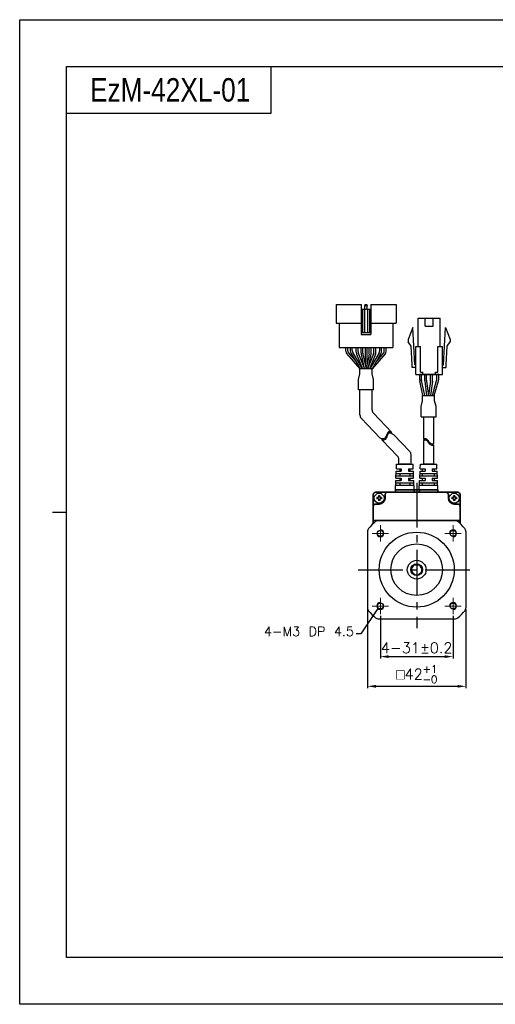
# Model space of a CAD drawing. Header units: millimetres. Extents: x 0 to 594, y 0 to 420.
# Tile 1 of 4: x 0 to 203, y 0 to 420. Entities that reach past the tile are written whole.
import ezdxf

# ---------------------------------------------------------------- set-up
doc = ezdxf.new("R2010")
doc.units = ezdxf.units.MM
doc.header["$PDSIZE"] = -1
doc.linetypes.add('CENTER2', pattern=[28.575, 19.05, -3.175, 3.175, -3.175])
doc.layers.add('\\M+5D6D0\\M+5D0C4\\M+5CFDF', color=1, linetype='CENTER2', lineweight=20)
doc.layers.add('Visible (ISO)', color=7, linetype='Continuous', lineweight=50)
doc.layers.add('DIM', color=3, linetype='Continuous')
doc.styles.add('H', font='txt')
doc.styles.get("Standard").update_dxf_attribs({"font": 'txt.shx', "bigfont": 'whgtxt.shx'})
doc.dimstyles.new('ISO-25', dxfattribs={"dimtxt": 2.5, "dimasz": 2.5, "dimexe": 1.25, "dimexo": 0.625, "dimtad": 1, "dimtxsty": 'Standard', "dimcen": 2.5, "dimadec": 0, "dimazin": 0, "dimtfac": 1, "dimtmove": 0, "dimatfit": 3, "dimfxl": 0, "dimarcsym": 0})

# ---------------------------------------------------------------- blocks, each defined once
blk = doc.blocks.new('*D7')
at = {"color": 8, "lineweight": -2}
for p, q in [((153.79, 165.64), (153.79, 147.56)), ((184.79, 165.64), (184.79, 147.56)), ((157.39, 148.31), (181.19, 148.31))]:
    blk.add_line(p, q, dxfattribs=at)
at = {"color": 8}
for points in [[(157.39, 148.91), (157.39, 147.71), (153.79, 148.31)], [(181.19, 148.91), (181.19, 147.71), (184.79, 148.31)]]:
    blk.add_solid(points, dxfattribs=at)
at = {"layer": 'Defpoints', "color": 0}
for p in [(153.79, 166.39), (184.79, 166.39), (184.79, 148.31)]:
    blk.add_point(p, dxfattribs=at)
at = {"color": 3, "insert": (169.29, 152.06), "char_height": 4.5, "attachment_point": 5}
blk.add_mtext('\\A1;4-31±0.2', dxfattribs=at)
blk = doc.blocks.new('*D8')
at = {"color": 8, "lineweight": -2}
for p, q in [((148.29, 168.4), (148.29, 134.9)), ((190.29, 168.4), (190.29, 134.9)), ((151.89, 135.65), (186.69, 135.65))]:
    blk.add_line(p, q, dxfattribs=at)
at = {"color": 8}
for points in [[(151.89, 136.25), (151.89, 135.05), (148.29, 135.65)], [(186.69, 136.25), (186.69, 135.05), (190.29, 135.65)]]:
    blk.add_solid(points, dxfattribs=at)
at = {"layer": 'Defpoints', "color": 0}
for p in [(148.29, 169.15), (190.29, 169.15), (190.29, 135.65)]:
    blk.add_point(p, dxfattribs=at)
at = {"color": 3, "insert": (169.29, 140.82), "char_height": 4.5, "attachment_point": 5}
blk.add_mtext('\\A1;{\\Famgdt|c129;o}42{\\H3.150000;\\S+1^ -0;}', dxfattribs=at)

msp = doc.modelspace()

# ---------------------------------------------------------------- linework, layer by layer
for p, q in [((107.0715, 400), (107.0715, 380)), ((107.0715, 380), (20, 380)), ((145.68, 298.5165), (145.68, 285.7165)), ((147.38, 298.5165), (147.18, 298.0165)), ((147.38, 298.5165), (147.98, 298.5165)), ((147.98, 298.5165), (148.18, 298.0165)), ((149.68, 298.5165), (149.68, 285.7165)), ((149.68, 298.5165), (160.48, 298.5165)), ((160.48, 298.5165), (160.48, 290.5165)), ((145.68, 296.5165), (149.68, 296.5165)), ((146.18, 296.5165), (146.18, 286.5165)), ((147.08, 296.5165), (147.08, 286.5165)), ((147.18, 296.5165), (147.18, 298.0165)), ((147.18, 298.0165), (148.18, 298.0165)), ((148.18, 296.5165), (148.18, 298.0165)), ((148.28, 296.5165), (148.28, 286.5165)), ((149.18, 296.5165), (149.18, 286.5165)), ((134.88, 290.5165), (145.68, 290.5165)), ((136.18, 290.5165), (136.18, 280.1165)), ((149.68, 290.5165), (160.48, 290.5165)), ((159.18, 290.5165), (159.18, 280.1165)), ((169.8624, 280.6393), (169.8624, 292.6393)), ((172.9124, 289.2393), (172.9124, 292.6393)), ((176.3124, 289.2393), (176.3124, 292.6393)), ((179.3624, 280.6393), (179.3624, 292.6393)), ((145.68, 286.5165), (149.68, 286.5165)), ((145.68, 285.7165), (149.68, 285.7165)), ((167.6124, 288.6393), (165.6124, 283.6393)), ((168.5624, 272.8393), (167.6124, 288.6393)), ((180.6624, 272.8393), (181.6124, 288.6393)), ((181.6124, 288.6393), (183.6124, 283.6393)), ((165.6124, 283.6393), (165.6124, 282.6393)), ((166.8895, 280.6673), (165.6124, 282.6393)), ((182.3352, 280.6673), (183.6124, 282.6393)), ((183.6124, 283.6393), (183.6124, 282.6393)), ((136.18, 280.1165), (159.18, 280.1165)), ((141.0392, 280.1165), (154.3392, 280.1165)), ((147.2892, 280.1165), (147.2892, 272.9993)), ((148.0892, 280.1165), (148.0892, 272.9993)), ((167.3645, 272.7673), (166.8895, 280.6673)), ((168.8624, 268.6393), (168.8624, 280.6393)), ((170.8624, 269.6393), (170.8624, 280.6393)), ((178.3624, 269.6393), (178.3624, 280.6393)), ((180.3624, 268.6393), (180.3624, 280.6393)), ((181.8602, 272.7673), (182.3352, 280.6673)), ((167.3624, 271.6393), (167.3624, 272.8393)), ((171.8624, 268.6393), (171.8624, 269.6393)), ((177.3624, 268.6393), (177.3624, 269.6393)), ((181.8624, 271.6393), (181.8624, 272.8393)), ((170.5561, 266.3597), (170.5561, 268.6393)), ((178.6686, 268.6393), (170.5561, 268.6393)), ((171.8933, 259.6393), (170.5969, 265.9577)), ((171.3561, 266.4409), (171.3561, 268.6393)), ((172.71, 259.6393), (171.3969, 266.0389)), ((175.9744, 259.6393), (177.7935, 266.089)), ((176.8056, 259.6393), (178.5935, 265.9784)), ((177.8686, 266.6319), (177.8686, 268.6393)), ((178.6686, 266.5213), (178.6686, 268.6393)), ((145.08, 251.4199), (145.08, 262.1321)), ((150.28, 262.1321), (145.08, 262.1321)), ((150.28, 253.4987), (150.28, 262.1321)), ((150.8311, 252.1199), (158.6329, 243.9216)), ((145.6311, 250.0411), (153.6994, 241.5627)), ((172.2015, 250.6549), (172.2015, 241.0289)), ((176.5015, 250.6549), (176.5015, 239.2131)), ((154.5102, 240.7107), (161.1171, 233.7679)), ((159.5633, 242.9439), (166.3171, 235.8467)), ((172.2015, 240.4544), (172.2015, 230.3943)), ((176.5015, 238.6386), (176.5015, 230.3943)), ((161.6683, 230.3943), (161.6683, 232.3892)), ((166.8683, 230.3943), (166.8683, 234.468)), ((160.4517, 224.3943), (160.5881, 227.3943)), ((160.5881, 227.3943), (162.7245, 227.3943)), ((160.6335, 228.3943), (160.7245, 230.3943)), ((160.6335, 228.3943), (162.7245, 228.3943)), ((160.7245, 230.3943), (167.7245, 230.3943)), ((161.6683, 230.3943), (166.9565, 230.3943)), ((164.2683, 230.3943), (162.0745, 230.3943)), ((162.0745, 230.3943), (166.3745, 230.3943)), ((162.0745, 228.3943), (162.0745, 227.3943)), ((162.7245, 228.3943), (162.7245, 227.3943)), ((165.7245, 228.3943), (167.8154, 228.3943)), ((165.7245, 228.3943), (167.8154, 228.3943)), ((165.7245, 228.3943), (165.7245, 227.3943)), ((165.7245, 227.3943), (167.8608, 227.3943)), ((165.7245, 227.3943), (167.8608, 227.3943)), ((166.3745, 228.3943), (166.3745, 227.3943)), ((167.8154, 228.3943), (167.7245, 230.3943)), ((167.9972, 224.3943), (167.8608, 227.3943)), ((170.5787, 224.3943), (170.7151, 227.3943)), ((170.7151, 227.3943), (172.8515, 227.3943)), ((170.7606, 228.3943), (170.8515, 230.3943)), ((170.7606, 228.3943), (172.8515, 228.3943)), ((170.8515, 230.3943), (177.8515, 230.3943)), ((171.7515, 227.3943), (171.7515, 228.3943)), ((174.3953, 230.3943), (172.2015, 230.3943)), ((172.2015, 230.3943), (176.5015, 230.3943)), ((172.8515, 228.3943), (172.8515, 227.3943)), ((175.8515, 228.3943), (177.9424, 228.3943)), ((175.8515, 228.3943), (177.9424, 228.3943)), ((175.8515, 228.3943), (175.8515, 227.3943)), ((175.8515, 227.3943), (177.9878, 227.3943)), ((175.8515, 227.3943), (177.9878, 227.3943)), ((176.9515, 227.3943), (176.9515, 228.3943)), ((177.9424, 228.3943), (177.8515, 230.3943)), ((178.1242, 224.3943), (177.9878, 227.3943)), ((160.2245, 219.3943), (160.4063, 223.3943)), ((160.4063, 223.3943), (162.7245, 223.3943)), ((160.4517, 224.3943), (162.7245, 224.3943)), ((160.4972, 225.3943), (167.9517, 225.3943)), ((160.5426, 226.3943), (167.9063, 226.3943)), ((162.0745, 226.3943), (162.0745, 225.3943)), ((162.0745, 224.3943), (162.0745, 223.3943)), ((162.7245, 224.3943), (162.7245, 223.3943)), ((165.7245, 224.3943), (167.9972, 224.3943)), ((165.7245, 224.3943), (165.7245, 223.3943)), ((165.7245, 223.3943), (168.0426, 223.3943)), ((166.3745, 226.3943), (166.3745, 225.3943)), ((166.3745, 224.3943), (166.3745, 223.3943)), ((168.2245, 219.3943), (168.0426, 223.3943)), ((170.3515, 219.3943), (170.5333, 223.3943)), ((170.5333, 223.3943), (172.8515, 223.3943)), ((170.5787, 224.3943), (172.8515, 224.3943)), ((170.6242, 225.3943), (178.0787, 225.3943)), ((170.6697, 226.3943), (178.0333, 226.3943)), ((171.7515, 225.3943), (171.7515, 226.3943)), ((171.7515, 223.3943), (171.7515, 224.3943)), ((172.8515, 224.3943), (172.8515, 223.3943)), ((175.8515, 224.3943), (178.1242, 224.3943)), ((175.8515, 224.3943), (175.8515, 223.3943)), ((175.8515, 223.3943), (178.1697, 223.3943)), ((176.9515, 225.3943), (176.9515, 226.3943)), ((176.9515, 223.3943), (176.9515, 224.3943)), ((178.3515, 219.3943), (178.1697, 223.3943)), ((160.2245, 219.3943), (168.2245, 219.3943)), ((160.3154, 221.3943), (168.1335, 221.3943)), ((160.3608, 222.3943), (168.0881, 222.3943)), ((162.0745, 222.3943), (162.0745, 221.3943)), ((166.3745, 222.3943), (166.3745, 221.3943)), ((170.3515, 219.3943), (178.3515, 219.3943)), ((170.4424, 221.3943), (178.2606, 221.3943)), ((170.4878, 222.3943), (178.2151, 222.3943)), ((171.7515, 221.3943), (171.7515, 222.3943)), ((176.9515, 221.3943), (176.9515, 222.3943)), ((153.0399, 206.3943), (185.536, 206.3943)), ((148.288, 201.6424), (148.288, 169.1462)), ((190.288, 201.6424), (190.288, 169.1462)), ((167.788, 187.3943), (170.788, 187.3943)), ((153.0399, 164.3943), (185.536, 164.3943))]:
    msp.add_line(p, q)
at = {"color": 0}
for p, q in [((134.88, 298.5165), (134.88, 290.5165)), ((134.88, 298.5165), (145.68, 298.5165)), ((139.1014, 278.5709), (139.1014, 280.1165)), ((139.9014, 278.7879), (139.9014, 280.1165)), ((141.0392, 278.6431), (141.0392, 280.1165)), ((141.3135, 277.6323), (145.1299, 271.1165)), ((141.8392, 278.8601), (141.8392, 280.1165)), ((142.1135, 277.8493), (146.057, 271.1165)), ((143.5207, 278.1225), (143.5207, 280.1165)), ((143.664, 277.3791), (146.1714, 271.1165)), ((144.3207, 278.2767), (144.3207, 280.1165)), ((144.464, 277.5333), (147.0332, 271.1165)), ((145.5392, 277.7355), (145.5392, 280.1165)), ((146.3392, 277.7803), (146.3392, 280.1165)), ((150.8959, 277.5333), (148.3268, 271.1165)), ((149.0392, 277.7803), (149.0392, 280.1165)), ((151.6959, 277.3791), (149.1885, 271.1165)), ((153.265, 277.8493), (149.3214, 271.1165)), ((149.8392, 277.7365), (149.8392, 280.1165)), ((154.065, 277.6323), (150.2485, 271.1165)), ((151.0392, 278.2767), (151.0392, 280.1165)), ((151.8392, 278.1225), (151.8392, 280.1165)), ((153.5392, 278.8601), (153.5392, 280.1165)), ((154.3392, 278.6431), (154.3392, 280.1165)), ((155.4586, 278.7879), (155.4586, 280.1165)), ((156.2586, 278.5709), (156.2586, 280.1165)), ((144.4601, 266.5418), (145.0805, 268.8678)), ((150.2798, 271.1165), (145.0805, 271.1165)), ((145.0805, 268.8678), (145.0805, 271.1165)), ((150.2798, 268.8678), (150.2798, 271.1165)), ((150.8998, 266.5432), (150.2798, 268.8678)), ((144.4601, 262.1321), (144.4601, 266.5418)), ((150.8998, 262.1321), (150.8998, 266.5432)), ((172.6922, 266.0448), (172.6922, 268.6393)), ((172.7097, 265.7813), (173.5261, 259.6393)), ((173.4922, 266.0978), (173.4922, 268.6393)), ((173.5097, 265.8342), (174.3331, 259.6393)), ((175.1748, 265.8342), (174.3513, 259.6393)), ((175.9748, 265.7813), (175.1583, 259.6393)), ((175.1922, 266.0978), (175.1922, 268.6393)), ((175.9922, 266.0448), (175.9922, 268.6393)), ((150.8998, 262.1321), (144.4601, 262.1321)), ((171.1316, 255.0661), (171.7516, 257.3906)), ((171.7516, 259.6393), (176.9509, 259.6393)), ((171.7516, 257.3906), (171.7516, 259.6393)), ((176.9509, 257.3906), (176.9509, 259.6393)), ((177.5713, 255.0647), (176.9509, 257.3906)), ((171.1316, 250.6549), (171.1316, 255.0661)), ((177.5713, 250.6549), (177.5713, 255.0647)), ((171.1316, 250.6549), (177.5713, 250.6549)), ((156.8536, 243.6918), (156.6962, 243.3726)), ((157.0387, 243.9506), (156.8536, 243.6918)), ((157.268, 244.1254), (157.0387, 243.9506)), ((157.6464, 244.2033), (157.268, 244.1254)), ((157.7951, 243.6484), (157.4167, 243.5705)), ((158.0877, 244.1375), (157.6464, 244.2033)), ((158.2364, 243.5826), (157.7951, 243.6484)), ((158.6127, 243.9428), (158.0877, 244.1375)), ((158.6329, 243.9216), (158.5523, 243.9652)), ((154.3426, 241.2706), (153.6994, 241.5627)), ((154.6828, 241.1815), (154.3426, 241.2706)), ((154.8315, 240.6266), (154.4913, 240.7157)), ((155.0108, 241.1764), (154.6828, 241.1815)), ((155.1595, 240.6215), (154.8315, 240.6266)), ((155.3588, 241.2922), (155.0108, 241.1764)), ((155.5075, 240.7373), (155.1595, 240.6215)), ((155.6703, 241.5222), (155.3588, 241.2922)), ((155.819, 240.9673), (155.5075, 240.7373)), ((155.9462, 241.8413), (155.6703, 241.5222)), ((156.0948, 241.2864), (155.819, 240.9673)), ((156.1878, 242.2246), (155.9462, 241.8413)), ((156.3365, 241.6697), (156.0948, 241.2864)), ((156.3954, 242.6469), (156.1878, 242.2246)), ((156.5441, 242.092), (156.3365, 241.6697)), ((156.5493, 243.0165), (156.3954, 242.6469)), ((156.698, 242.4616), (156.5441, 242.092)), ((156.6962, 243.3726), (156.5493, 243.0165)), ((156.8448, 242.8177), (156.698, 242.4616)), ((157.0023, 243.1369), (156.8448, 242.8177)), ((157.1873, 243.3957), (157.0023, 243.1369)), ((157.4167, 243.5705), (157.1873, 243.3957)), ((158.701, 243.4103), (158.2364, 243.5826)), ((159.5633, 242.9439), (158.701, 243.4103)), ((172.2015, 241.0289), (172.3309, 241.1207)), ((172.2015, 240.4544), (172.3309, 240.5462)), ((172.3309, 241.1207), (172.7401, 241.2985)), ((172.3309, 240.5462), (172.7401, 240.7241)), ((172.7401, 241.2985), (173.1258, 241.3212)), ((172.7401, 240.7241), (173.1258, 240.7467)), ((173.1258, 241.3212), (173.3926, 241.2117)), ((173.1258, 240.7467), (173.3926, 240.6372)), ((173.3926, 241.2117), (173.6383, 241.0096)), ((173.3926, 240.6372), (173.6383, 240.4351)), ((173.6383, 241.0096), (173.873, 240.742)), ((173.6383, 240.4351), (173.873, 240.1675)), ((173.873, 240.742), (174.107, 240.4361)), ((173.873, 240.1675), (174.107, 239.8616)), ((174.107, 240.4361), (174.3513, 240.1189)), ((174.107, 239.8616), (174.3513, 239.5444)), ((174.3513, 240.1189), (174.6611, 239.7648)), ((174.3513, 239.5444), (174.6611, 239.1903)), ((174.6611, 239.7648), (174.9938, 239.457)), ((174.9938, 239.457), (175.3428, 239.2202)), ((174.6611, 239.1903), (174.9938, 238.8826)), ((174.9938, 238.8826), (175.3428, 238.6457)), ((175.3428, 239.2202), (175.7032, 239.0787)), ((175.3428, 238.6457), (175.7032, 238.5042)), ((175.7032, 239.0787), (176.0693, 239.0569)), ((175.7032, 238.5042), (176.0693, 238.4824)), ((176.0693, 239.0569), (176.3848, 239.1467)), ((176.0693, 238.4824), (176.3848, 238.5722)), ((176.3848, 239.1467), (176.5015, 239.2131)), ((176.3848, 238.5722), (176.5015, 238.6386))]:
    msp.add_line(p, q, dxfattribs=at)
at = {"lineweight": 35}
for p, q in [((166.3745, 230.3943), (164.2683, 230.3943)), ((176.5015, 230.3943), (174.3953, 230.3943))]:
    msp.add_line(p, q, dxfattribs=at)
at = {"color": 1, "linetype": 'CENTER2'}
for p, q in [((169.288, 222.3943), (169.288, 160.3943)), ((144.288, 185.3943), (194.288, 185.3943))]:
    msp.add_line(p, q, dxfattribs=at)
at = {"color": 7, "linetype": 'Continuous'}
for p, q in [((152.2755, 216.1778), (152.2755, 215.6108)), ((152.883, 216.1778), (152.2755, 216.1778)), ((152.883, 215.6108), (152.2755, 215.6108)), ((153.5715, 216.9068), (153.0045, 216.9068)), ((153.0045, 216.9068), (153.0045, 216.2993)), ((153.0045, 215.4893), (153.0045, 214.8818)), ((153.5715, 214.8818), (153.0045, 214.8818)), ((153.5715, 216.9068), (153.5715, 216.2993)), ((153.5715, 215.4893), (153.5715, 214.8818)), ((154.3005, 216.1778), (153.693, 216.1778)), ((154.3005, 215.6108), (153.693, 215.6108)), ((154.3005, 216.1778), (154.3005, 215.6108)), ((184.2755, 216.1778), (184.2755, 215.6108)), ((184.883, 216.1778), (184.2755, 216.1778)), ((184.883, 215.6108), (184.2755, 215.6108)), ((185.5715, 216.9068), (185.0045, 216.9068)), ((185.0045, 216.9068), (185.0045, 216.2993)), ((185.0045, 215.4893), (185.0045, 214.8818)), ((185.5715, 214.8818), (185.0045, 214.8818)), ((185.5715, 216.9068), (185.5715, 216.2993)), ((185.5715, 215.4893), (185.5715, 214.8818)), ((186.3005, 216.1778), (185.693, 216.1778)), ((186.3005, 215.6108), (185.693, 215.6108)), ((186.3005, 216.1778), (186.3005, 215.6108))]:
    msp.add_line(p, q, dxfattribs=at)
at = {"color": 4}
msp.add_line((14, 210), (20, 210), dxfattribs=at)
at = {"color": 6}
msp.add_lwpolyline([(0, 420), (594, 420), (594, 0), (0, 0)], close=True, dxfattribs=at)
at = {"color": 4}
msp.add_lwpolyline([(20, 400), (574, 400), (574, 20), (20, 20)], close=True, dxfattribs=at)
for points in [[(169.8624, 292.6393), (179.3624, 292.6393)], [(172.9124, 289.2393), (176.3124, 289.2393)], [(168.8624, 280.6393), (170.8624, 280.6393)], [(178.3624, 280.6393), (180.3624, 280.6393)], [(168.8624, 271.6393), (167.3624, 271.6393)], [(168.8624, 271.6393), (167.3624, 271.6393)], [(168.8624, 272.8393), (168.5624, 272.8393)], [(170.8624, 269.6393), (171.8624, 269.6393)], [(177.3624, 269.6393), (178.3624, 269.6393)], [(180.3624, 272.8393), (180.6624, 272.8393)], [(180.3624, 271.6393), (181.8624, 271.6393)], [(180.3624, 271.6393), (181.8624, 271.6393)], [(168.8624, 268.6393), (180.3624, 268.6393)]]:
    msp.add_lwpolyline(points)
for centre, radius in [((153.288, 215.8943), 2.106), ((185.288, 215.8943), 2.106), ((153.788, 200.8943), 1.25), ((184.788, 200.8943), 1.25), ((169.288, 185.3943), 16), ((169.288, 185.3943), 11), ((169.288, 185.3943), 4), ((169.288, 185.3943), 2.5), ((153.788, 169.8943), 1.25), ((184.788, 169.8943), 1.25)]:
    msp.add_circle(centre, radius)
at = {"color": 0}
for centre, start, end in [((141.1014, 278.5709), 180, 210.358277), ((141.9014, 278.7879), 180, 203.791628), ((143.0392, 278.6431), 180, 210.358277), ((143.8392, 278.8601), 180, 210.358277), ((145.5207, 278.1225), 180.000001, 201.819992), ((146.3207, 278.2767), 180.000001, 201.819992), ((149.0392, 278.2767), 338.180009, 0), ((149.8392, 278.1225), 338.180009, 0), ((151.5392, 278.8601), 329.641723, 0), ((152.3392, 278.6431), 329.641723, 0), ((153.4586, 278.7879), 336.208372, 0), ((154.2586, 278.5709), 329.641723, 0), ((174.6922, 266.0448), 180, 187.571875), ((175.4922, 266.0978), 180, 187.571875), ((173.1922, 266.0978), 352.428125, 0), ((173.9922, 266.0448), 352.428125, 0)]:
    msp.add_arc(centre, 2, start, end, dxfattribs=at)
for centre, radius, start, end in [((147.5392, 277.7355), 2, 180, 192.18873), ((148.3392, 277.7803), 2, 180, 191.729285), ((147.0392, 277.7803), 2, 348.270715, 0), ((147.8392, 277.7365), 2, 347.756403, 0), ((172.5561, 266.3597), 2, 180, 191.595436), ((173.3561, 266.4409), 2, 180, 191.595436), ((175.8686, 266.6319), 2, 344.249037, 0), ((176.6686, 266.5213), 2, 344.249037, 0), ((152.28, 253.4987), 2, 180, 223.580034), ((147.08, 251.4199), 2, 180, 223.580034), ((164.8683, 234.468), 2, 0, 43.580034), ((159.6683, 232.3892), 2, 0, 43.580034), ((169.288, 185.3943), 27, 130.535802, 139.464198), ((153.0399, 204.3943), 2, 90, 130.535802), ((185.536, 204.3943), 2, 49.464198, 90), ((169.288, 185.3943), 27, 40.535802, 49.464198), ((150.288, 201.6424), 2, 139.464198, 180), ((188.288, 201.6424), 2, 0, 40.535802), ((169.288, 185.3943), 2.1832, 113.641329, 66.358671), ((150.288, 169.1462), 2, 180, 220.535802), ((188.288, 169.1462), 2, 319.464198, 0), ((169.288, 185.3943), 27, 220.535802, 229.464198), ((153.0399, 166.3943), 2, 229.464198, 270), ((185.536, 166.3943), 2, 270, 310.535802), ((169.288, 185.3943), 27, 310.535802, 319.464198)]:
    msp.add_arc(centre, radius, start, end)
at = {"color": 7, "linetype": 'Continuous'}
for centre, start, end in [((152.883, 216.2993), 269.999999, 0.000009), ((152.883, 215.4893), 359.999995, 89.999997), ((153.693, 216.2993), 180, 270.000003), ((153.693, 215.4893), 89.999997, 180), ((184.883, 216.2993), 269.999999, 0.000009), ((184.883, 215.4893), 359.999995, 89.999997), ((185.693, 216.2993), 180, 270.000003), ((185.693, 215.4893), 89.999997, 180)]:
    msp.add_arc(centre, 0.1215, start, end, dxfattribs=at)
at = {"color": 1}
for centre, start, end in [((153.788, 200.8943), 180, 90), ((184.788, 200.8943), 270, 180), ((153.788, 169.8943), 90, 0), ((184.788, 169.8943), 270, 180)]:
    msp.add_arc(centre, 1.5, start, end, dxfattribs=at)
at = {"layer": '\\M+5D6D0\\M+5D0C4\\M+5CFDF', "ltscale": 10}
for p, q in [((153.788, 197.3943), (153.788, 204.3943)), ((184.788, 197.3943), (184.788, 204.3943)), ((157.288, 200.8943), (150.288, 200.8943)), ((181.288, 200.8943), (188.288, 200.8943)), ((153.788, 173.3943), (153.788, 166.3943)), ((184.788, 173.3943), (184.788, 166.3943)), ((157.288, 169.8943), (150.288, 169.8943)), ((181.288, 169.8943), (188.288, 169.8943))]:
    msp.add_line(p, q, dxfattribs=at)
at = {"layer": 'DIM', "color": 0}
for p, q in [((139.3756, 277.5601), (145.0805, 271.1165)), ((140.0713, 277.9811), (143.1378, 274.5175)), ((145.5843, 277.3132), (146.7936, 271.7149)), ((146.381, 277.3737), (147.6801, 271.1165)), ((148.9975, 277.3737), (147.6983, 271.1165)), ((149.7937, 277.3123), (148.5941, 271.7842)), ((155.9843, 277.5601), (150.2794, 271.1165)), ((155.2886, 277.9811), (152.2221, 274.5175))]:
    msp.add_line(p, q, dxfattribs=at)
at = {"layer": 'Visible (ISO)', "lineweight": 35}
for p, q in [((168.1609, 219.3943), (160.288, 219.3943)), ((160.288, 218.3943), (160.288, 219.3943)), ((168.1609, 218.3943), (168.1609, 219.3943)), ((168.1609, 219.3943), (170.415, 219.3943)), ((170.415, 218.3943), (170.415, 219.3943)), ((178.288, 219.3943), (170.415, 219.3943)), ((178.288, 218.3943), (178.288, 219.3943)), ((150.788, 212.3943), (150.788, 217.3943)), ((151.788, 218.3943), (156.788, 218.3943)), ((155.788, 215.8943), (155.788, 217.3943)), ((156.788, 218.3943), (181.788, 218.3943)), ((181.788, 218.3943), (186.788, 218.3943)), ((182.788, 217.3943), (182.788, 215.8943)), ((187.788, 217.3943), (187.788, 212.3943)), ((150.788, 205.0603), (150.788, 212.3943)), ((151.788, 213.3943), (153.288, 213.3943)), ((185.288, 213.3943), (186.788, 213.3943)), ((187.788, 212.3943), (187.788, 205.0603)), ((150.788, 206.3943), (151.788, 206.3943)), ((151.788, 206.3943), (186.788, 206.3943)), ((186.788, 206.3943), (187.788, 206.3943))]:
    msp.add_line(p, q, dxfattribs=at)
for centre, radius, start, end in [((151.788, 217.3943), 1, 90, 180), ((153.288, 215.8943), 2.5, 270, 0), ((156.788, 217.3943), 1, 90, 180), ((181.788, 217.3943), 1, 0, 90), ((185.288, 215.8943), 2.5, 180, 270), ((186.788, 217.3943), 1, 0, 90), ((151.788, 212.3943), 1, 90, 180), ((186.788, 212.3943), 1, 0, 90)]:
    msp.add_arc(centre, radius, start, end, dxfattribs=at)

# ---------------------------------------------------------------- texts
at = {"insert": (30, 390), "char_height": 10, "attachment_point": 4, "style": 'H'}
msp.add_mtext_dynamic_manual_height_columns('{\\fArial|b0|i0|c0|p34;\\W0.8;EzM-42XL-01}', width=125.985451, gutter_width=12.5, heights=[0], dxfattribs=at)
at = {"color": 3, "insert": (142.5113, 157.0641), "char_height": 4, "attachment_point": 9}
msp.add_mtext('\\A1;4-M3 DP 4.5', dxfattribs=at)

# ---------------------------------------------------------------- dimensions: what is measured, and where the dimension line sits
dim = msp.add_linear_dim(base=(190.288, 135.6498), p1=(148.288, 169.1462), p2=(190.288, 169.1462), text='{\\Famgdt|c129;o}<>', dimstyle='ISO-25', override={"dimscale": 3, "dimtxt": 1.5, "dimasz": 1.2, "dimexe": 0.25, "dimexo": 0.25, "dimgap": 0.5, "dimdec": 3, "dimzin": 9, "dimdsep": 46, "dimcen": 1.5, "dimclrd": 8, "dimclre": 8, "dimclrt": 3, "dimadec": 2, "dimazin": 2, "dimtol": 1, "dimtp": 1, "dimtm": 1e-09, "dimtfac": 0.7, "dimtdec": 3, "dimfxl": 0.6, "dimtolj": 1, "dimtzin": 9, "dimarcsym": 1})
dim.commit()
dim.dimension.update_dxf_attribs({"geometry": '*D8', "text_midpoint": (169.288, 140.8248)})
dim = msp.add_linear_dim(base=(184.788, 148.3083), p1=(153.788, 166.3943), p2=(184.788, 166.3943), text='4-<>', dimstyle='ISO-25', override={"dimscale": 3, "dimtxt": 1.5, "dimasz": 1.2, "dimexe": 0.25, "dimexo": 0.25, "dimgap": 0.5, "dimdec": 3, "dimzin": 9, "dimdsep": 46, "dimcen": 1.5, "dimclrd": 8, "dimclre": 8, "dimclrt": 3, "dimadec": 2, "dimazin": 2, "dimtol": 1, "dimtp": 0.2, "dimtm": 0.2, "dimtdec": 3, "dimfxl": 0.6, "dimtolj": 1, "dimtzin": 9, "dimarcsym": 1})
dim.commit()
dim.dimension.update_dxf_attribs({"geometry": '*D7', "text_midpoint": (169.288, 148.3083), "dimtype": 160})

# ---------------------------------------------------------------- leaders
at = {"annotation_type": 0, "has_hookline": 1, "hookline_direction": 1, "text_width": 37.1667}
msp.add_leader([(152.7273, 168.8337), (145.5113, 158.0641), (143.5113, 158.0641)], dimstyle='ISO-25', override={"dimtxt": 2, "dimasz": 2, "dimexe": 1, "dimexo": 1, "dimgap": 1, "dimtad": 0, "dimdec": 3, "dimzin": 9, "dimdsep": 46, "dimcen": 0, "dimclrd": 8, "dimclre": 8, "dimclrt": 3, "dimadec": 3, "dimazin": 2, "dimtdec": 3, "dimfxl": 0.6, "dimtolj": 1, "dimtzin": 1, "dimarcsym": 1}, dxfattribs=at)

doc.saveas('drawing.dxf')
